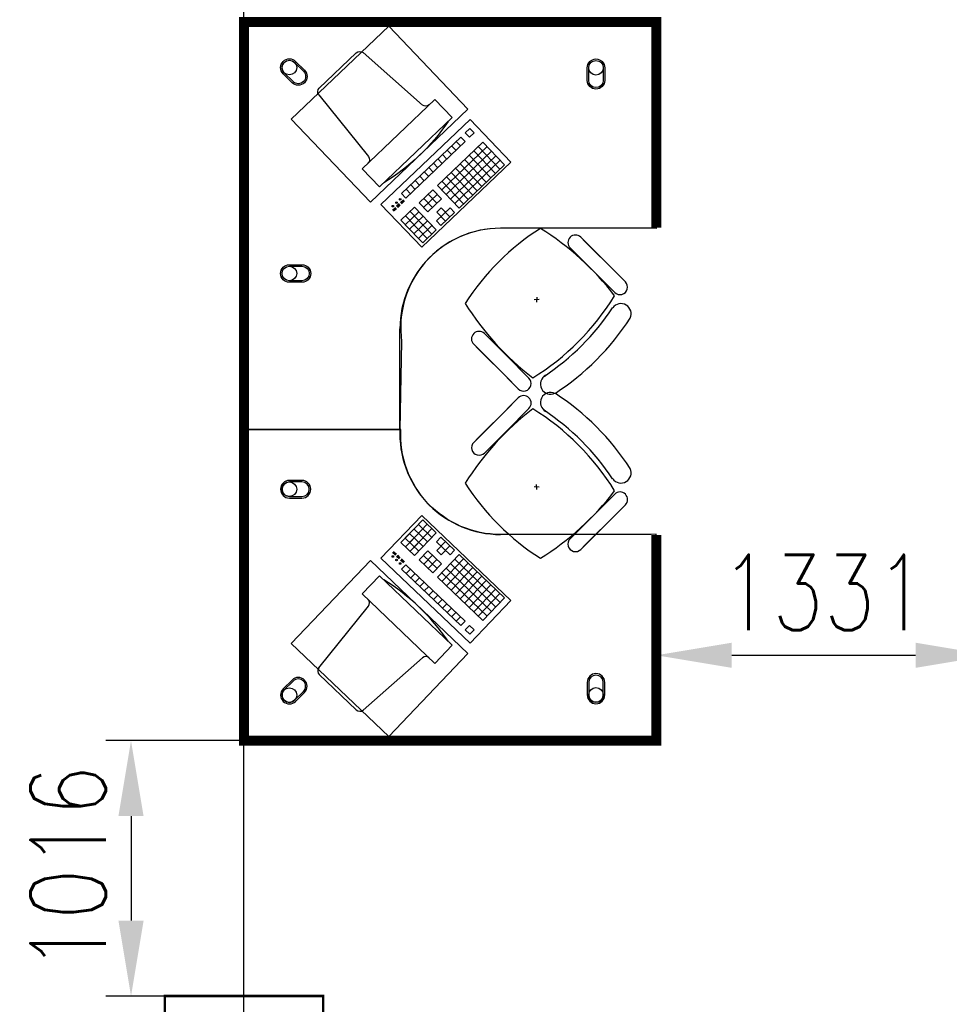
# Model space of a CAD drawing. Header units: millimetres. Extents: x -312551 to 250764, y -35891 to 59426.
# Tile 94 of 256: x -247717 to -244020, y 36527 to 40443. Entities that reach past the tile are written whole.
import ezdxf

# ---------------------------------------------------------------- set-up
doc = ezdxf.new("R2010")
doc.units = ezdxf.units.MM
doc.header["$LTSCALE"] = 2.5
doc.layers.add('FO-00 - FURN$0$SP-01$0$FIT-OUT$0$FURNITURE', color=22, linetype='Continuous')
doc.styles.add('ROMANS', font='romans.shx', dxfattribs={"width": 0.8})
doc.dimstyles.new('100NFDIM', dxfattribs={"dimscale": 100, "dimtxt": 3, "dimasz": 3, "dimexe": 1, "dimexo": 1, "dimgap": 1, "dimtad": 1, "dimdec": 0, "dimdsep": 46, "dimtxsty": 'ROMANS', "dimcen": 3, "dimclrd": 4, "dimclre": 4, "dimclrt": 1, "dimaunit": 1, "dimadec": 0, "dimazin": 0, "dimtfac": 1, "dimtdec": 0, "dimtmove": 0, "dimatfit": 3, "dimfxl": 0, "dimtolj": 1, "dimarcsym": 0})

# ---------------------------------------------------------------- blocks, each defined once
blk = doc.blocks.new('FO-00 - FURN$0$SP-01$0$FIT-OUT$0$PC')
at = {"layer": 'FO-00 - FURN$0$SP-01$0$FIT-OUT$0$FURNITURE', "linetype": 'Continuous'}
for p, q in [((241.8, -93.1), (98, -236.8)), ((268.8, -92), (509.4, -294.6)), ((96.9, -263.9), (299.5, -504.5))]:
    blk.add_line(p, q, dxfattribs=at)
blk.add_lwpolyline([(276, -553.9), (346.7, -624.6), (629.5, -341.8), (558.8, -271)], close=True, dxfattribs=at)
for centre, radius, start, end in [((255.9, -107.2), 20, 49.8991, 135), ((112.2, -251), 20, 135, 220.1009), ((522.3, -279.3), 20, 229.8991, 315), ((-109.9, 114.8), 864, 303.1779, 326.8221), ((284.2, -517.4), 20, 315, 40.1009)]:
    blk.add_arc(centre, radius, start, end, dxfattribs=at)
blk = doc.blocks.new('*D316')
at = {"color": 4, "lineweight": -2, "ltscale": 500000}
for p, q in [((-246812.4, 37575.4), (-247374.7, 37575.4)), ((-247274.7, 37275.4), (-247274.7, 36859.5)), ((-246925.5, 36559.5), (-247374.7, 36559.5))]:
    blk.add_line(p, q, dxfattribs=at)
at = {"color": 4, "ltscale": 500000}
for points in [[(-247324.7, 37275.4), (-247224.7, 37275.4), (-247274.7, 37575.4)], [(-247324.7, 36859.5), (-247224.7, 36859.5), (-247274.7, 36559.5)]]:
    blk.add_solid(points, dxfattribs=at)
at = {"layer": 'Defpoints', "color": 0, "ltscale": 500000}
for p in [(-246712.4, 37575.4, 0), (-247274.7, 36559.5), (-246825.5, 36559.5)]:
    blk.add_point(p, dxfattribs=at)
at = {"color": 1, "ltscale": 500000, "insert": (-247524.7, 37067.4), "char_height": 300, "attachment_point": 5, "rotation": 90, "style": 'ROMANS'}
blk.add_mtext('\\A1;1016', dxfattribs=at)
blk = doc.blocks.new('*D318')
at = {"color": 4, "lineweight": -2, "ltscale": 500000}
for p, q in [((-244885.6, 37914.9), (-244154.6, 37914.9)), ((-245185.6, 37884.3), (-245185.6, 37814.9)), ((-243854.6, 37882.9), (-243854.6, 37814.9))]:
    blk.add_line(p, q, dxfattribs=at)
at = {"color": 4, "ltscale": 500000}
for points in [[(-244885.6, 37964.9), (-244885.6, 37864.9), (-245185.6, 37914.9)], [(-244154.6, 37964.9), (-244154.6, 37864.9), (-243854.6, 37914.9)]]:
    blk.add_solid(points, dxfattribs=at)
at = {"layer": 'Defpoints', "color": 0, "ltscale": 500000}
for p in [(-245185.6, 37984.3), (-243854.6, 37982.9, 0), (-243854.6, 37914.9)]:
    blk.add_point(p, dxfattribs=at)
at = {"color": 1, "ltscale": 500000, "insert": (-244520.1, 38164.9), "char_height": 300, "attachment_point": 5, "style": 'ROMANS'}
blk.add_mtext('\\A1;1331', dxfattribs=at)

msp = doc.modelspace()

# ---------------------------------------------------------------- linework, layer by layer
at = {"color": 8}
for p, q in [((-246825.5, -27784), (-246825.5, 58409.3)), ((-245926.5, 40045.9), (-246281, 39707.6)), ((-245764.2, 39875.9), (-245926.5, 40045.9)), ((-245764.2, 39875.9), (-245926.5, 40045.9)), ((-245764.2, 39875.9), (-245926.5, 40045.9)), ((-245927.3, 40010.5), (-245945.4, 39993.3)), ((-245928.1, 39975.2), (-245945.4, 39993.3)), ((-245910, 39992.4), (-245928.1, 39975.2)), ((-245910, 39992.4), (-245927.3, 40010.5)), ((-245910, 39992.4), (-245927.3, 40010.5)), ((-245910, 39992.4), (-245927.3, 40010.5)), ((-245963.5, 39976), (-246198.6, 39751.6)), ((-245946.2, 39957.9), (-246181.3, 39733.6)), ((-245875.5, 39956.3), (-246056.4, 39783.7)), ((-245964.3, 39940.7), (-245981.6, 39958.8)), ((-245946.2, 39957.9), (-245963.5, 39976)), ((-245789.2, 39865.8), (-245875.5, 39956.3)), ((-245789.2, 39865.8), (-245875.5, 39956.3)), ((-245789.2, 39865.8), (-245875.5, 39956.3)), ((-245858.3, 39938.2), (-246039.1, 39765.6)), ((-245841, 39920.1), (-246021.9, 39747.5)), ((-246000.5, 39906.2), (-246017.7, 39924.2)), ((-245982.4, 39923.4), (-245999.6, 39941.5)), ((-245825.4, 39831.3), (-245911.7, 39921.8)), ((-245807.3, 39848.6), (-245893.6, 39939)), ((-246118.7, 39537.6), (-245764.2, 39875.9)), ((-246054.7, 39854.4), (-246072, 39872.5)), ((-246036.6, 39871.6), (-246053.9, 39889.7)), ((-246018.6, 39888.9), (-246035.8, 39907)), ((-245823.7, 39902), (-246004.6, 39729.4)), ((-245806.5, 39883.9), (-245987.3, 39711.3)), ((-245879.7, 39779.5), (-245966, 39870)), ((-245861.6, 39796.8), (-245947.9, 39887.2)), ((-245843.5, 39814.1), (-245929.8, 39904.5)), ((-246090.9, 39819.9), (-246108.2, 39837.9)), ((-246072.8, 39837.1), (-246090.1, 39855.2)), ((-245915.8, 39745), (-246002.1, 39835.5)), ((-245897.7, 39762.3), (-245984, 39852.7)), ((-245789.2, 39865.8), (-245970.1, 39693.3)), ((-246127.1, 39785.3), (-246144.3, 39803.4)), ((-246109, 39802.6), (-246126.3, 39820.7)), ((-245952, 39710.5), (-246038.3, 39800.9)), ((-245933.9, 39727.8), (-246020.2, 39818.2)), ((-246181.3, 39733.6), (-246198.6, 39751.6)), ((-246163.3, 39750.8), (-246180.5, 39768.9)), ((-246145.2, 39768.1), (-246162.4, 39786.2)), ((-246074.5, 39766.4), (-246128.7, 39714.6)), ((-246040, 39730.3), (-246074.5, 39766.4)), ((-245970.1, 39693.3), (-246056.4, 39783.7)), ((-246191.2, 39726.3), (-246202.7, 39715.3)), ((-246189.8, 39724.8), (-246201.3, 39713.8)), ((-246188.4, 39723.4), (-246199.9, 39712.4)), ((-246187, 39721.9), (-246198.6, 39710.9)), ((-246094.2, 39678.5), (-246128.7, 39714.6)), ((-246057.2, 39748.3), (-246111.5, 39696.6)), ((-246076.1, 39695.7), (-246110.6, 39731.9)), ((-246040, 39730.3), (-246094.2, 39678.5)), ((-246058, 39713), (-246092.6, 39749.2)), ((-246281, 39707.6), (-246118.7, 39537.6)), ((-246223.5, 39695.7), (-246234.5, 39685.2)), ((-246222.2, 39694.2), (-246233.1, 39683.8)), ((-246220.8, 39692.8), (-246231.7, 39682.3)), ((-246219.4, 39691.3), (-246230.4, 39680.9)), ((-246208.3, 39710.3), (-246218.3, 39700.7)), ((-246206.9, 39708.8), (-246216.9, 39699.2)), ((-246205.5, 39707.4), (-246215.6, 39697.8)), ((-246204.1, 39705.9), (-246214.2, 39696.3)), ((-246146.8, 39697.4), (-246201.1, 39645.6)), ((-246129.6, 39679.3), (-246183.8, 39627.5)), ((-246129.6, 39679.3), (-246183.8, 39627.5)), ((-246130.4, 39644), (-246164.9, 39680.1)), ((-246060.5, 39607), (-246146.8, 39697.4)), ((-246005.4, 39694.1), (-246059.7, 39642.3)), ((-246040.8, 39694.9), (-246058.9, 39677.6)), ((-246024.3, 39641.5), (-246058.9, 39677.6)), ((-245988.2, 39676), (-246042.4, 39624.2)), ((-246006.3, 39658.7), (-246040.8, 39694.9)), ((-245988.2, 39676), (-246005.4, 39694.1)), ((-246166.6, 39609.4), (-246201.1, 39645.6)), ((-246148.5, 39626.7), (-246183, 39662.9)), ((-246112.3, 39661.2), (-246166.6, 39609.4)), ((-246112.3, 39661.2), (-246166.6, 39609.4)), ((-246096.7, 39572.4), (-246165.7, 39644.8)), ((-246095, 39643.1), (-246149.3, 39591.4)), ((-246078.6, 39589.7), (-246147.6, 39662)), ((-246042.4, 39624.2), (-246059.7, 39642.3)), ((-246114.8, 39555.2), (-246183.8, 39627.5)), ((-246077.8, 39625), (-246132, 39573.3)), ((-246060.5, 39607), (-246114.8, 39555.2)), ((-245205.5, 39613.5), (-245805.5, 39613.5)), ((-245485.9, 39577.7), (-245397.3, 39489.1)), ((-245476.2, 39567.9), (-245334.8, 39426.5)), ((-245528.3, 39535.2), (-245439.7, 39446.6)), ((-245518.6, 39525.5), (-245377.2, 39384.1)), ((-245308.7, 39400.5), (-245397.3, 39489.1)), ((-245351.1, 39358), (-245439.7, 39446.6)), ((-245651.1, 39329.5), (-245671.1, 39328.5)), ((-245660.6, 39339), (-245661.6, 39319)), ((-245359, 39296.5), (-245359.2, 39296.6)), ((-246205.5, 38813.5), (-246205.5, 39213.5)), ((-245869.3, 39194.3), (-245780.7, 39105.7)), ((-245911.7, 39151.9), (-245823.1, 39063.3)), ((-245902, 39142.1), (-245760.5, 39000.7)), ((-245692.1, 39017.1), (-245780.7, 39105.7)), ((-245734.5, 38974.7), (-245823.1, 39063.3)), ((-245734.5, 38939), (-245823.1, 38850.4)), ((-245902, 38771.6), (-245760.5, 38913)), ((-245692.1, 38896.6), (-245780.7, 38808)), ((-245911.7, 38761.8), (-245823.1, 38850.4)), ((-246805.5, 38813.5), (-246205.5, 38813.5)), ((-246205.5, 38813.5), (-246205.5, 38795.4)), ((-245869.3, 38719.4), (-245780.7, 38808)), ((-245359, 38617.2), (-245359.2, 38617.1)), ((-245651.1, 38584.2), (-245671.1, 38585.2)), ((-245660.6, 38574.7), (-245661.6, 38594.7)), ((-245351.1, 38555.7), (-245439.7, 38467.1)), ((-245518.6, 38388.2), (-245377.2, 38529.6)), ((-245308.7, 38513.2), (-245397.3, 38424.6)), ((-246281, 38301.3), (-246118.7, 38471.3)), ((-246118.7, 38471.3), (-245764.2, 38133)), ((-245528.3, 38378.5), (-245439.7, 38467.1)), ((-245476.2, 38345.8), (-245334.8, 38487.2)), ((-246114.8, 38453.7), (-246183.8, 38381.4)), ((-246096.7, 38436.4), (-246165.7, 38364.1)), ((-246077.8, 38383.8), (-246132, 38435.6)), ((-246060.5, 38401.9), (-246114.8, 38453.7)), ((-245485.9, 38336), (-245397.3, 38424.6)), ((-246166.6, 38399.4), (-246201.1, 38363.3)), ((-246129.6, 38329.6), (-246183.8, 38381.4)), ((-246129.6, 38329.6), (-246183.8, 38381.4)), ((-246148.5, 38382.2), (-246183, 38346)), ((-246112.3, 38347.7), (-246166.6, 38399.4)), ((-246112.3, 38347.7), (-246166.6, 38399.4)), ((-246095, 38365.8), (-246149.3, 38417.5)), ((-246078.6, 38419.2), (-246147.6, 38346.8)), ((-246060.5, 38401.9), (-246146.8, 38311.5)), ((-246042.4, 38384.7), (-246059.7, 38366.6)), ((-245988.2, 38332.9), (-246042.4, 38384.7)), ((-245205.5, 38395.4), (-245805.5, 38395.4)), ((-246146.8, 38311.5), (-246201.1, 38363.3)), ((-246130.4, 38364.9), (-246164.9, 38328.8)), ((-246005.4, 38314.8), (-246059.7, 38366.6)), ((-246024.3, 38367.4), (-246058.9, 38331.2)), ((-246006.3, 38350.1), (-246040.8, 38314)), ((-246223.5, 38313.2), (-246234.5, 38323.7)), ((-246222.2, 38314.7), (-246233.1, 38325.1)), ((-246220.8, 38316.1), (-246231.7, 38326.6)), ((-246219.4, 38317.6), (-246230.4, 38328)), ((-246208.3, 38298.6), (-246218.3, 38308.2)), ((-246206.9, 38300.1), (-246216.9, 38309.7)), ((-246205.5, 38301.5), (-246215.6, 38311.1)), ((-246204.1, 38303), (-246214.2, 38312.6)), ((-246094.2, 38330.4), (-246128.7, 38294.2)), ((-246057.2, 38260.5), (-246111.5, 38312.3)), ((-246076.1, 38313.1), (-246110.6, 38277)), ((-246040, 38278.6), (-246094.2, 38330.4)), ((-246040.8, 38314), (-246058.9, 38331.2)), ((-245970.1, 38315.6), (-246056.4, 38225.2)), ((-245988.2, 38332.9), (-246005.4, 38314.8)), ((-245789.2, 38143), (-245970.1, 38315.6)), ((-245926.5, 37963), (-246281, 38301.3)), ((-246191.2, 38282.6), (-246202.7, 38293.6)), ((-246189.8, 38284.1), (-246201.3, 38295.1)), ((-246188.4, 38285.5), (-246199.9, 38296.5)), ((-246187, 38287), (-246198.6, 38298)), ((-246181.3, 38275.3), (-246198.6, 38257.2)), ((-245946.2, 38051), (-246181.3, 38275.3)), ((-246074.5, 38242.5), (-246128.7, 38294.2)), ((-246058, 38295.9), (-246092.6, 38259.7)), ((-246040, 38278.6), (-246074.5, 38242.5)), ((-245952, 38298.4), (-246038.3, 38207.9)), ((-245933.9, 38281.1), (-246020.2, 38190.7)), ((-245823.7, 38106.9), (-246004.6, 38279.5)), ((-245915.8, 38263.9), (-246002.1, 38173.4)), ((-245806.5, 38125), (-245987.3, 38297.5)), ((-245963.5, 38032.9), (-246198.6, 38257.2)), ((-246163.3, 38258.1), (-246180.5, 38240)), ((-246145.2, 38240.8), (-246162.4, 38222.7)), ((-245875.5, 38052.6), (-246056.4, 38225.2)), ((-245858.3, 38070.7), (-246039.1, 38243.3)), ((-245841, 38088.8), (-246021.9, 38261.4)), ((-245897.7, 38246.6), (-245984, 38156.2)), ((-245879.7, 38229.3), (-245966, 38138.9)), ((-246127.1, 38223.5), (-246144.3, 38205.5)), ((-246109, 38206.3), (-246126.3, 38188.2)), ((-246090.9, 38189), (-246108.2, 38170.9)), ((-245861.6, 38212.1), (-245947.9, 38121.6)), ((-245843.5, 38194.8), (-245929.8, 38104.4)), ((-246072.8, 38171.8), (-246090.1, 38153.7)), ((-246054.7, 38154.5), (-246072, 38136.4)), ((-245825.4, 38177.6), (-245911.7, 38087.1)), ((-245807.3, 38160.3), (-245893.6, 38069.9)), ((-246036.6, 38137.2), (-246053.9, 38119.2)), ((-246018.6, 38120), (-246035.8, 38101.9)), ((-245764.2, 38133), (-245926.5, 37963)), ((-245764.2, 38133), (-245926.5, 37963)), ((-245764.2, 38133), (-245926.5, 37963)), ((-245789.2, 38143), (-245875.5, 38052.6)), ((-245789.2, 38143), (-245875.5, 38052.6)), ((-245789.2, 38143), (-245875.5, 38052.6)), ((-246000.5, 38102.7), (-246017.7, 38084.6)), ((-245982.4, 38085.5), (-245999.6, 38067.4)), ((-245964.3, 38068.2), (-245981.6, 38050.1)), ((-245946.2, 38051), (-245963.5, 38032.9)), ((-245928.1, 38033.7), (-245945.4, 38015.6)), ((-245910, 38016.4), (-245928.1, 38033.7)), ((-245927.3, 37998.3), (-245945.4, 38015.6)), ((-245910, 38016.4), (-245927.3, 37998.3)), ((-245910, 38016.4), (-245927.3, 37998.3)), ((-245910, 38016.4), (-245927.3, 37998.3))]:
    msp.add_line(p, q, dxfattribs=at)
at = {"color": 8, "extrusion": (1.6454e-07, 6.58823e-06, 1)}
msp.add_line((-245186.5, 40182.4, 0), (-245186.6, 39612.4, 0), dxfattribs=at)
at = {"color": 8, "ltscale": 500000}
msp.add_line((-246201.6, 38813.5, -18), (-246825.5, 38813.5, -18), dxfattribs=at)
at = {"color": 8, "extrusion": (1.6454e-07, -6.58823e-06, 1)}
msp.add_line((-245186.5, 37826.5, 0), (-245186.6, 38396.5, 0), dxfattribs=at)
at = {"color": 8, "const_width": 40}
for points in [[(-246825.5, 38813.5), (-246825.5, 40433.5), (-245185.6, 40433.5), (-245185.6, 39615.7)], [(-246825.5, 38813.5), (-246825.5, 37575.4), (-245185.6, 37575.4), (-245185.6, 38393.2)]]:
    msp.add_lwpolyline(points, dxfattribs=at)
at = {"color": 8, "elevation": 0}
msp.add_lwpolyline([(-245186.5, 39612.2), (-245805.5, 39613.5, 0.455459), (-246198.6, 39163.5), (-246205.5, 38813.5), (-246825.5, 38813.5), (-246825.5, 40433.5), (-245185.6, 40433.5)], format="xyb", close=True, dxfattribs=at)
at = {"color": 8}
for points in [[(-245935, 40087.4), (-246322.8, 39717.3), (-246637.6, 40047.2), (-246249.8, 40417.3)], [(-245935, 37921.5), (-246322.8, 38291.5), (-246637.6, 37961.6), (-246249.8, 37591.6)]]:
    msp.add_lwpolyline(points, close=True, dxfattribs=at)
for points in [[(-246584.7, 40241.9, -1), (-246634.2, 40192.4), (-246669.5, 40227.8, -1), (-246620, 40277.3)], [(-246588.9, 40237.7, -1), (-246629.9, 40196.7), (-246665.3, 40232, -1), (-246624.3, 40273)], [(-245390.5, 40201.7, -1), (-245460.5, 40201.7), (-245460.5, 40251.7, -1), (-245390.5, 40251.7)], [(-245396.5, 40201.7, -1), (-245454.5, 40201.7), (-245454.5, 40251.7, -1), (-245396.5, 40251.7)], [(-246594.9, 39468.5, -1), (-246594.9, 39398.5), (-246644.9, 39398.5, -1), (-246644.9, 39468.5)], [(-246594.9, 39462.5, -1), (-246594.9, 39404.5), (-246644.9, 39404.5, -1), (-246644.9, 39462.5)], [(-246594.9, 38540.4, 1), (-246594.9, 38610.4), (-246644.9, 38610.4, 1), (-246644.9, 38540.4)], [(-246594.9, 38546.4, 1), (-246594.9, 38604.4), (-246644.9, 38604.4, 1), (-246644.9, 38546.4)], [(-245390.5, 37807.1, 1), (-245460.5, 37807.1), (-245460.5, 37757.1, 1), (-245390.5, 37757.1)], [(-245396.5, 37807.1, 1), (-245454.5, 37807.1), (-245454.5, 37757.1, 1), (-245396.5, 37757.1)], [(-246584.7, 37767, 1), (-246634.2, 37816.5), (-246669.5, 37781.1, 1), (-246620, 37731.6)], [(-246588.9, 37771.2, 1), (-246629.9, 37812.2), (-246665.3, 37776.9, 1), (-246624.3, 37735.8)]]:
    msp.add_lwpolyline(points, format="xyb", close=True, dxfattribs=at)
at = {"color": 8, "elevation": 0}
msp.add_lwpolyline([(-246825.5, 38813.5), (-246825.5, 37575.4), (-245185.6, 37575.4), (-245186.5, 38396.7), (-245805.5, 38395.4, -0.431226), (-246201.6, 38813.5, -0.431226)], format="xyb", dxfattribs=at)
at = {"color": 8, "const_width": 10}
msp.add_lwpolyline([(-247140.5, 36559.5), (-246510.5, 36559.5), (-246510.5, 35859.5), (-247140.5, 35859.5)], close=True, dxfattribs=at)
at = {"color": 8}
for centre, radius in [((-246644.8, 40252.5), 29), ((-245425.5, 40251.7), 29), ((-246218.9, 39715), 3), ((-246204.4, 39728.8), 3), ((-246233.4, 39701.2), 3), ((-246644.9, 39433.5), 29), ((-246644.9, 38575.4), 29), ((-246233.4, 38307.7), 3), ((-246218.9, 38293.9), 3), ((-246204.4, 38280.1), 3), ((-246644.8, 37756.4), 29), ((-245425.5, 37757.1), 29)]:
    msp.add_circle(centre, radius, dxfattribs=at)
for centre, radius, start, end in [((-245805.5, 39213.5), 400, 89.9998, 179.9998), ((-245105.9, 38771.9), 1000, 122.7338, 147.1325), ((-246245.1, 38657.6), 1127.4, 37.5543, 57.9396), ((-245507.1, 39556.5), 30, 44.9998, 224.9998), ((-245329.9, 39379.3), 30, 224.9998, 44.9998), ((-246202.9, 39868.9), 1000, 301.7413, 328.3896), ((-244990.1, 39912.6), 1127.4, 212.0344, 232.4724), ((-246188.9, 39854.8), 1000, 303.8556, 326.0633), ((-245326, 39273.2), 40.4, 334.9316, 144.7902), ((-246130, 39797.5), 1000, 302.787, 327.2127), ((-245890.5, 39173.1), 30, 44.9998, 224.9998), ((-245713.3, 38995.9), 30, 224.9998, 44.9998), ((-245605.7, 38993.5), 40.4, 118.0199, 295.068), ((-245713.3, 38917.8), 30, 315.0002, 135.0002), ((-245605.7, 38920.2), 40.4, 64.932, 241.9801), ((-246130, 38116.2), 1000, 32.7873, 57.213), ((-244990.1, 38001.1), 1127.4, 127.5276, 147.9656), ((-246202.9, 38044.8), 1000, 31.6104, 58.2587), ((-246188.9, 38058.9), 1000, 33.9367, 56.1444), ((-245805.5, 38795.4), 400, 180.0002, 270.0002), ((-245890.5, 38740.6), 30, 135.0002, 315.0002), ((-245326, 38640.5), 40.4, 215.2098, 25.0684), ((-245105.9, 39141.8), 1000, 212.8675, 237.2662), ((-246245.1, 39256.1), 1127.4, 302.0604, 322.4457), ((-245329.9, 38534.4), 30, 315.0002, 135.0002), ((-245507.1, 38357.2), 30, 135.0002, 315.0002)]:
    msp.add_arc(centre, radius, start, end, dxfattribs=at)

# ---------------------------------------------------------------- block references
at = {"color": 8, "xscale": -1, "rotation": 88.65947806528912}
msp.add_blockref('FO-00 - FURN$0$SP-01$0$FIT-OUT$0$PC', (-246613.2, 40414.9), dxfattribs=at)
at = {"color": 8, "rotation": 91.34052193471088}
msp.add_blockref('FO-00 - FURN$0$SP-01$0$FIT-OUT$0$PC', (-246613.2, 37594), dxfattribs=at)

# ---------------------------------------------------------------- dimensions: what is measured, and where the dimension line sits
at = {"color": 8, "ltscale": 500000}
dim = msp.add_linear_dim(base=(-243854.6, 37914.9), p1=(-245185.6, 37984.3), p2=(-243854.6, 37982.9, 0), dimstyle='100NFDIM', dxfattribs=at)
dim.commit()
dim.dimension.update_dxf_attribs({"geometry": '*D318', "text_midpoint": (-244520.1, 38164.9)})
dim = msp.add_linear_dim(base=(-247274.7, 36559.5), p1=(-246712.4, 37575.4, 0), p2=(-246825.5, 36559.5), angle=90, dimstyle='100NFDIM', dxfattribs=at)
dim.commit()
dim.dimension.update_dxf_attribs({"geometry": '*D316', "text_midpoint": (-247274.7, 37067.4), "dimtype": 160})

doc.saveas('drawing.dxf')
